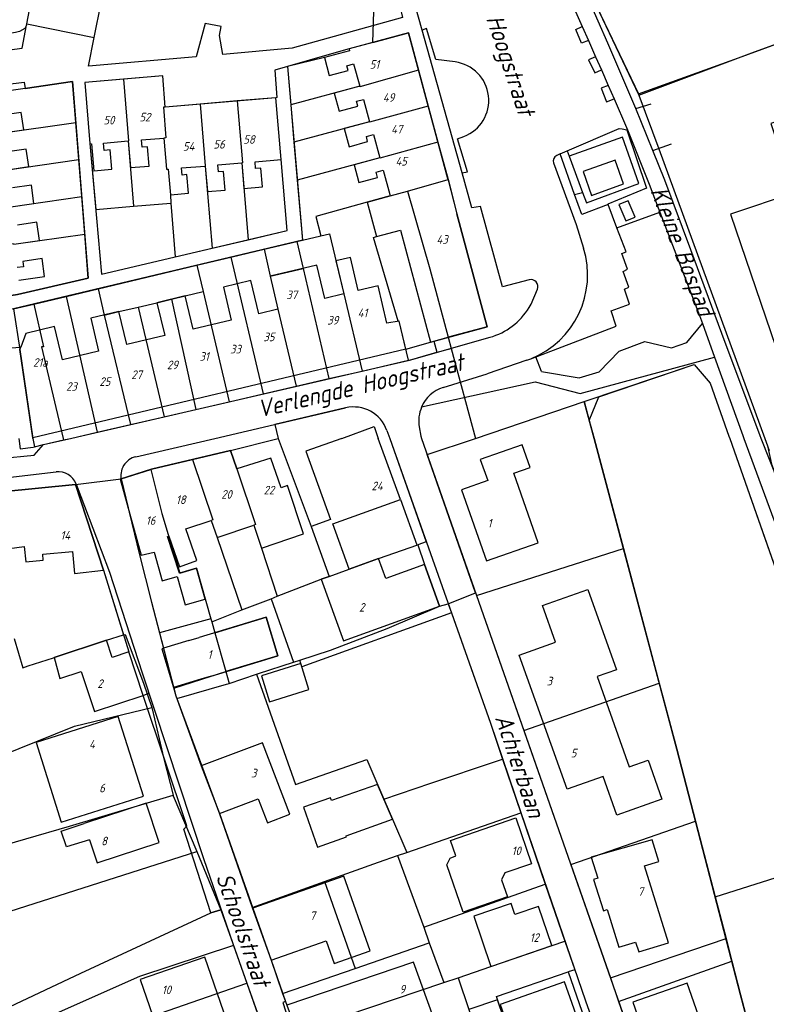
# Model space of a CAD drawing. Extents: x 124314 to 128016, y 450271 to 453716.
# Tile 23 of 40: x 125067 to 125175, y 450918 to 451061. Entities that reach past the tile are written whole.
import ezdxf
from ezdxf.enums import TextEntityAlignment as Align

# ---------------------------------------------------------------- set-up
doc = ezdxf.new("R2010")
doc.units = 0
doc.header["$MEASUREMENT"] = 0
for name, color, linetype in [('Default_113', 7, 'Continuous'), ('Default_117', 7, 'Continuous'), ('Default_21', 40, 'Continuous'), ('Default_4', 1, 'Continuous'), ('Default_48', 140, 'Continuous'), ('Default_6', 7, 'Continuous'), ('Default_80', 7, 'Continuous'), ('Default_99', 2, 'Continuous')]:
    doc.layers.add(name, color=color, linetype=linetype)
doc.styles.add('Style-ENGINEERING', font='isoct.shx', dxfattribs={"oblique": 15})

msp = doc.modelspace()

# ---------------------------------------------------------------- linework, layer by layer
at = {"layer": 'Default_21', "lineweight": -3, "flags": 128}
for points in [[(125172.81, 451101.16), (125151.16, 451094.86), (125151.26, 451094.49), (125148.79, 451093.79), (125145.83, 451092.88), (125147.82, 451073.45), (125148.48, 451067.97), (125149.57, 451065.03), (125156.68, 451050.08)], [(125118.09, 451057.56), (125118.23, 451062.05)], [(125156.68, 451050.08), (125171.2, 451055.34), (125185.88, 451060.7)], [(125118.09, 451057.56), (125123.26, 451058.96), (125124.73, 451053.52)], [(125118.09, 451057.56), (125114.62, 451056.62), (125111.76, 451055.83), (125105.67, 451054.09), (125106.15, 451048.48)], [(125124.73, 451053.52), (125116.19, 451051.13), (125116.17, 451051.19), (125106.15, 451048.48)], [(125124.73, 451053.52), (125126.14, 451048.29)], [(125074.91, 451045.93), (125074.43, 451051.9), (125067.54, 451050.85), (125062.78, 451050.2), (125053.85, 451048.92), (125054.65, 451043.29)], [(125081.84, 451052.22), (125076.23, 451051.75), (125076.97, 451042.89), (125077.82, 451033.27), (125083.32, 451033.74)], [(125087.93, 451048.18), (125087.55, 451052.7), (125081.84, 451052.22)], [(125081.84, 451052.22), (125082.6, 451043.24), (125082.52, 451043.24), (125083.32, 451033.74)], [(125098.39, 451049.06), (125092.99, 451048.6)], [(125105.62, 451030.21), (125104.76, 451040.53), (125104, 451049.53), (125098.39, 451049.06)], [(125098.39, 451049.06), (125099.13, 451040.08), (125099.03, 451040.05), (125099.96, 451028.88)], [(125156.68, 451050.08), (125156.76, 451049.91)], [(125156.76, 451049.91), (125159.63, 451042.12)], [(125087.93, 451048.18), (125087.65, 451048.15), (125087.99, 451043.68), (125087.71, 451043.66), (125088.09, 451039.14), (125088.35, 451039.14), (125088.66, 451035.42), (125088.75, 451034.21)], [(125092.99, 451048.6), (125087.93, 451048.18)], [(125092.99, 451048.6), (125093.74, 451039.63), (125093.72, 451039.6), (125094.73, 451027.65)], [(125106.15, 451048.48), (125106.62, 451043.06)], [(125126.14, 451048.29), (125117.62, 451045.97), (125117.61, 451046.04), (125106.62, 451043.06)], [(125126.14, 451048.29), (125127.55, 451043.07)], [(125054.65, 451043.29), (125063.61, 451044.58), (125063.63, 451044.32), (125074.91, 451045.93)], [(125075.35, 451040.55), (125074.91, 451045.93)], [(125106.62, 451043.06), (125107.09, 451037.55)], [(125127.55, 451043.07), (125119.1, 451040.73), (125119.08, 451040.79), (125107.09, 451037.55)], [(125127.55, 451043.07), (125129.02, 451037.62)], [(125159.63, 451042.12), (125175.03, 451000)], [(125055.42, 451037.92), (125064.35, 451039.08), (125064.37, 451038.97), (125075.35, 451040.55)], [(125075.78, 451035.17), (125075.35, 451040.55)], [(125107.09, 451037.55), (125107.85, 451028.82)], [(125123.13, 451035.96), (125129.02, 451037.62)], [(125129.02, 451037.62), (125130.29, 451032.66), (125134.72, 451016.24), (125129.03, 451014.7)], [(125056.2, 451032.52), (125065.11, 451033.75), (125065.13, 451033.64), (125075.78, 451035.17)], [(125076.22, 451029.71), (125075.78, 451035.17)], [(125117.27, 451034.34), (125120.61, 451035.25), (125123.13, 451035.96)], [(125123.13, 451035.96), (125126.35, 451024.63), (125129.03, 451014.7)], [(125083.32, 451033.74), (125088.75, 451034.21)], [(125088.75, 451034.21), (125089.34, 451026.39), (125094.73, 451027.65)], [(125117.27, 451034.34), (125109.82, 451032.24), (125110.53, 451029.45)], [(125117.27, 451034.34), (125118.61, 451029.36)], [(125056.97, 451027.14), (125065.88, 451028.34), (125065.9, 451028.23), (125076.22, 451029.71)], [(125076.74, 451023.31), (125076.22, 451029.71)], [(125099.96, 451028.88), (125105.62, 451030.21)], [(125107.85, 451028.82), (125110.53, 451029.45)], [(125110.53, 451029.45), (125111.77, 451029.75), (125113.85, 451021.01), (125116.51, 451009.79)], [(125123.27, 451011.36), (125121.91, 451017.06), (125121.76, 451017.03), (125118.16, 451029.23), (125118.61, 451029.36)], [(125118.61, 451029.36), (125122.08, 451030.29), (125126.47, 451014.01), (125126.95, 451014.14)], [(125094.73, 451027.65), (125099.96, 451028.88)], [(125097.45, 451026.34), (125102.29, 451027.49)], [(125102.29, 451027.49), (125107.02, 451028.62)], [(125102.29, 451027.49), (125103.17, 451023.57)], [(125107.02, 451028.62), (125107.85, 451028.82)], [(125107.02, 451028.62), (125107.94, 451024.7)], [(125056.97, 451027.14), (125057.77, 451021.53), (125058.08, 451019.63), (125066.47, 451020.94), (125076.74, 451023.31)], [(125092.53, 451025.17), (125097.45, 451026.34)], [(125097.45, 451026.34), (125102.16, 451006.47)], [(125078.15, 451021.74), (125092.53, 451025.17)], [(125092.53, 451025.17), (125093.44, 451021.33)], [(125103.17, 451023.57), (125107.94, 451024.7)], [(125107.94, 451024.7), (125111.71, 451008.68)], [(125103.17, 451023.57), (125104.3, 451018.8), (125106.92, 451007.57)], [(125073.51, 451020.63), (125078.15, 451021.74)], [(125078.15, 451021.74), (125079.06, 451017.93)], [(125068.81, 451019.51), (125073.51, 451020.63)], [(125073.51, 451020.63), (125078.03, 451000.88)], [(125088.81, 451020.23), (125090.81, 451020.71), (125093.44, 451021.33)], [(125093.44, 451021.33), (125097.23, 451005.33)], [(125065.85, 451018.81), (125068.81, 451019.51)], [(125068.81, 451019.51), (125070.25, 451013.3), (125069.95, 451013.3), (125073.08, 451000)], [(125079.06, 451017.93), (125081.18, 451018.43), (125084, 451019.09)], [(125084, 451019.09), (125086.71, 451019.73), (125088.81, 451020.23)], [(125084, 451019.09), (125087.75, 451003.13)], [(125088.81, 451020.23), (125092.38, 451004.2)], [(125065.85, 451018.81), (125066.79, 451012.9), (125068.68, 451000)], [(125079.06, 451017.93), (125082.88, 451002)], [(125126.95, 451014.14), (125129.03, 451014.7)], [(125129.03, 451014.7), (125129.48, 451013.06)], [(125126.95, 451014.14), (125127.38, 451012.52)], [(125123.27, 451011.36), (125123.4, 451011.39), (125127.38, 451012.52)], [(125127.38, 451012.52), (125129.48, 451013.06)], [(125129.48, 451013.06), (125133, 451000)], [(125116.51, 451009.79), (125123.27, 451011.36)], [(125149.54, 451002.58), (125150.91, 451006.05), (125164.8, 451010.76), (125167.1, 451008.02), (125169.83, 451000.31)], [(125111.71, 451008.68), (125116.51, 451009.79)], [(125102.16, 451006.47), (125106.92, 451007.57)], [(125106.92, 451007.57), (125111.71, 451008.68)], [(125097.23, 451005.33), (125102.16, 451006.47)], [(125092.38, 451004.2), (125097.23, 451005.33)], [(125133, 451000), (125148.81, 451005.34), (125149.54, 451002.58)], [(125082.88, 451002), (125087.75, 451003.13)], [(125087.75, 451003.13), (125092.38, 451004.2)], [(125114.12, 451004.44), (125103.83, 451002.03), (125104.34, 451000)], [(125078.03, 451000.88), (125082.88, 451002)], [(125149.54, 451002.58), (125150.23, 451000)], [(125074.13, 451000), (125075.19, 451000.23), (125078.03, 451000.88)], [(125120.14, 451001.15), (125120.54, 451000)], [(125169.83, 451000.31), (125169.94, 451000)], [(125066.63, 451000), (125066.84, 450998.47), (125068.74, 450998.71), (125068.91, 450998.75)], [(125068.68, 451000), (125068.91, 450998.75)], [(125068.91, 450998.75), (125070.22, 450999.09), (125073.13, 450999.77)], [(125073.08, 451000), (125073.13, 450999.77)], [(125073.13, 450999.77), (125074.13, 451000)], [(125097.39, 450998.23), (125104.34, 451000)], [(125104.34, 451000), (125109.13, 450987.19), (125111.75, 450979.92)], [(125120.54, 451000), (125125.85, 450984.96), (125124.6, 450984.52)], [(125133.02, 450977.54), (125125.99, 450997.63), (125133, 451000)], [(125150.23, 451000), (125154.5, 450983.96)], [(125169.94, 451000), (125190.81, 450940.62)], [(125175.03, 451000), (125175.44, 450998.89), (125176.01, 450996.25), (125177.05, 450993.61)], [(125091.88, 450996.92), (125097.39, 450998.23)], [(125097.39, 450998.23), (125098.32, 450995.55), (125101.03, 450987.45), (125100.77, 450987.37), (125101.92, 450984.04), (125104.2, 450977.03)], [(125085.82, 450995.48), (125085.93, 450995.51), (125091.88, 450996.92)], [(125091.88, 450996.92), (125094.82, 450988.13), (125094.6, 450988.05), (125095.45, 450985.6), (125099.06, 450975.04)], [(125081.49, 450994.12), (125085.82, 450995.48)], [(125085.82, 450995.48), (125087.44, 450989.07), (125090.05, 450980.41), (125092.48, 450981.1), (125094.56, 450973.74)], [(125063.96, 450992.21), (125064.12, 450992.22), (125074.87, 450993.27)], [(125074.87, 450993.27), (125081.49, 450994.12)], [(125074.87, 450993.27), (125078.95, 450980.84), (125081.87, 450971.43)], [(125081.49, 450994.12), (125084.18, 450983.07), (125085.93, 450976.18), (125087.08, 450971.71)], [(125111.75, 450979.92), (125114.66, 450980.98), (125118.93, 450982.52), (125124.6, 450984.52)], [(125124.6, 450984.52), (125125.61, 450981.65), (125127.79, 450975.59)], [(125133.16, 450977.16), (125154.5, 450983.96)], [(125154.5, 450983.96), (125159.7, 450964.41)], [(125104.2, 450977.03), (125110.59, 450979.51), (125111.75, 450979.92)], [(125129.04, 450975.94), (125133.02, 450977.54)], [(125133.02, 450977.54), (125133.16, 450977.16)], [(125099.06, 450975.04), (125103.29, 450976.68)], [(125103.29, 450976.68), (125104.2, 450977.03)], [(125103.29, 450976.68), (125106.55, 450967.44)], [(125127.79, 450975.59), (125129.04, 450975.94)], [(125129.04, 450975.94), (125129.51, 450974.62)], [(125133.16, 450977.16), (125140.03, 450957.54)], [(125094.67, 450973.34), (125099.06, 450975.04)], [(125107.49, 450967.75), (125111.95, 450969.2), (125120.16, 450972.36), (125127.79, 450975.59)], [(125129.51, 450974.62), (125107.78, 450966.78)], [(125129.51, 450974.62), (125135.16, 450958.6), (125136.94, 450953.34)], [(125094.56, 450973.74), (125087.08, 450971.71)], [(125094.56, 450973.74), (125094.67, 450973.34)], [(125094.67, 450973.34), (125095.12, 450971.73)], [(125095.12, 450971.73), (125102.6, 450974), (125104.3, 450968.38), (125096.71, 450966.08)], [(125087.08, 450971.71), (125089.15, 450963.69)], [(125095.12, 450971.73), (125096.71, 450966.08)], [(125065.95, 450970.9), (125067.22, 450966.65)], [(125071.76, 450968.13), (125079.38, 450970.63), (125081.87, 450971.43)], [(125081.87, 450971.43), (125082.07, 450971.5), (125084.76, 450964.41), (125085.95, 450960.87)], [(125068.02, 450966.91), (125071.69, 450968.07)], [(125071.69, 450968.07), (125071.76, 450968.13)], [(125101.17, 450965.69), (125101.47, 450965.79), (125106.55, 450967.44)], [(125106.55, 450967.44), (125107.49, 450967.75)], [(125107.78, 450966.78), (125107.49, 450967.75)], [(125067.22, 450966.65), (125068.02, 450966.91)], [(125089.15, 450963.69), (125094.57, 450965.42), (125096.71, 450966.08)], [(125096.71, 450966.08), (125097.2, 450964.36)], [(125097.2, 450964.36), (125101.17, 450965.69)], [(125101.17, 450965.69), (125106.84, 450949.66), (125117.21, 450953.32), (125119.69, 450947.55)], [(125089.15, 450963.69), (125089.44, 450962.58), (125089.6, 450962.15)], [(125089.6, 450962.15), (125096.83, 450964.24), (125097.2, 450964.36)], [(125140.03, 450957.54), (125159.7, 450964.41)], [(125159.7, 450964.41), (125162.26, 450954.8), (125164.97, 450944.33)], [(125089.6, 450962.15), (125095.79, 450945.42), (125100.57, 450931.8)], [(125063.89, 450953.77), (125074.71, 450958.15), (125085.95, 450960.87)], [(125085.95, 450960.87), (125086.02, 450960.66), (125087.7, 450953.4), (125089.06, 450948.11)], [(125140.03, 450957.54), (125146.78, 450938.26), (125146.85, 450938.05)], [(125119.69, 450947.55), (125126.53, 450949.84), (125136.05, 450953.04), (125136.94, 450953.34)], [(125136.94, 450953.34), (125139.57, 450945.55)], [(125061.25, 450939.9), (125074.02, 450943.61), (125089.06, 450948.11)], [(125089.06, 450948.11), (125089.08, 450948.04), (125092.5, 450939.92)], [(125119.69, 450947.55), (125120.95, 450944.6), (125123.02, 450939.78)], [(125123.02, 450939.78), (125139.57, 450945.55)], [(125139.57, 450945.55), (125143.14, 450935.17)], [(125146.85, 450938.05), (125164.97, 450944.33)], [(125164.97, 450944.33), (125167.83, 450933.34)], [(125167.83, 450933.34), (125180.54, 450937.33), (125190.81, 450940.62)], [(125064.15, 450930.85), (125092.5, 450939.92)], [(125092.5, 450939.92), (125095.98, 450931.44)], [(125111.04, 450935.54), (125118.91, 450938.35), (125121.68, 450939.32)], [(125121.68, 450939.32), (125123.02, 450939.78)], [(125121.68, 450939.32), (125125.48, 450928.9)], [(125146.85, 450938.05), (125152.62, 450921.53)], [(125100.57, 450931.8), (125111.04, 450935.54)], [(125111.04, 450935.54), (125115.5, 450922.91)], [(125125.48, 450928.9), (125143.14, 450935.17)], [(125143.14, 450935.17), (125145.99, 450926.89)], [(125167.83, 450933.34), (125169.41, 450927.25)], [(125100.57, 450931.8), (125103.29, 450924.12), (125104.98, 450919.25)], [(125062.26, 450916.21), (125063.6, 450916.56), (125075.67, 450922.23), (125094.56, 450930.99), (125095.98, 450931.44)], [(125095.98, 450931.44), (125097.73, 450926.52), (125097.82, 450926.25)], [(125125.48, 450928.9), (125126.29, 450926.66)], [(125152.62, 450921.53), (125169.41, 450927.25)], [(125169.41, 450927.25), (125170.26, 450923.96)], [(125097.82, 450926.25), (125084.18, 450921.76), (125071.63, 450916.15), (125072.9, 450912.53)], [(125097.82, 450926.25), (125099.76, 450920.78)], [(125115.5, 450922.91), (125126.29, 450926.66)], [(125126.29, 450926.66), (125128.4, 450920.86)], [(125130.47, 450921.57), (125135.24, 450923.22), (125145.99, 450926.89)], [(125145.99, 450926.89), (125147.42, 450922.72), (125146.47, 450922.4)], [(125153.8, 450918.12), (125170.26, 450923.96)], [(125170.26, 450923.96), (125171.52, 450919.08), (125173.36, 450912.12)], [(125104.98, 450919.25), (125115.5, 450922.91)], [(125128.4, 450920.86), (125130.47, 450921.57)], [(125130.47, 450921.57), (125132.01, 450916.94), (125133.86, 450911.5)], [(125136.03, 450912.24), (125138.05, 450912.92), (125136.03, 450918.86), (125146.47, 450922.4)], [(125146.47, 450922.4), (125150.48, 450910.86)], [(125152.62, 450921.53), (125153.8, 450918.12)], [(125072.9, 450912.53), (125078.82, 450914.92), (125079.3, 450913.67), (125099.76, 450920.78)], [(125099.76, 450920.78), (125102.08, 450914.25)], [(125107.04, 450913.64), (125128.4, 450920.86)], [(125104.98, 450919.25), (125105.38, 450918.1), (125105.59, 450917.59), (125107.04, 450913.64)], [(125153.8, 450918.12), (125157.76, 450906.78)]]:
    msp.add_lwpolyline(points, dxfattribs=at)
at = {"layer": 'Default_21', "lineweight": -3}
msp.add_ellipse((125115.29, 450999.43), major_axis=(4.84, 1.71), ratio=1, start_param=0, end_param=1.459965, dxfattribs=at)
at = {"layer": 'Default_4', "lineweight": -3, "flags": 128}
for points in [[(125129, 451037.73), (125123.26, 451058.96), (125114.62, 451056.62), (125114.67, 451056.34), (125111.04, 451055.36)], [(125111.04, 451055.36), (125111.74, 451052.76), (125114.48, 451053.5), (125114.29, 451054.19), (125115.28, 451054.46), (125116.17, 451051.19), (125112.47, 451050.19), (125113.19, 451047.56), (125115.89, 451048.29), (125115.73, 451049.03), (125116.74, 451049.27), (125117.61, 451046.04), (125113.92, 451045.04), (125114.63, 451042.41), (125117.33, 451043.15), (125117.17, 451043.91), (125118.16, 451044.18), (125119.08, 451040.79), (125115.37, 451039.79), (125116.07, 451037.21), (125118.77, 451037.95), (125118.56, 451038.72), (125119.6, 451039), (125120.56, 451035.44)], [(125104, 451049.53), (125087.93, 451048.18), (125087.55, 451052.7), (125076.23, 451051.75), (125076.97, 451042.89)], [(125104.15, 451049.54), (125104, 451049.53)], [(125104.76, 451040.53), (125104, 451049.53)], [(125196.31, 451019.95), (125186.34, 451049.32), (125175.9, 451045.77), (125179.31, 451035.71), (125170.08, 451032.58), (125176.64, 451013.27), (125196.31, 451019.95)], [(125063.63, 451044.32), (125067.35, 451044.85), (125066.99, 451047.4), (125064.26, 451047.01)], [(125076.97, 451042.89), (125077.2, 451042.84), (125077.53, 451038.92), (125080.17, 451039.14), (125079.93, 451041.93), (125079.04, 451041.86), (125078.95, 451042.94), (125082.52, 451043.24), (125082.85, 451039.37), (125085.57, 451039.59), (125085.33, 451042.41), (125084.56, 451042.35), (125084.48, 451043.39), (125087.71, 451043.66), (125088.09, 451039.14), (125088.35, 451039.14), (125088.66, 451035.42), (125091.29, 451035.65), (125091.06, 451038.36), (125090.38, 451038.28), (125090.29, 451039.32), (125093.72, 451039.6), (125094.04, 451035.89), (125096.62, 451036.1), (125096.4, 451038.78), (125095.64, 451038.75), (125095.55, 451039.76), (125099.03, 451040.05), (125099.34, 451036.34), (125102.03, 451036.57), (125101.8, 451039.3), (125101.01, 451039.23), (125101, 451040.21), (125104.76, 451040.53)], [(125064.37, 451038.97), (125068.1, 451039.51), (125067.73, 451042.06), (125064.99, 451041.67)], [(125129, 451037.73), (125130.29, 451032.66)], [(125065.13, 451033.64), (125068.84, 451034.17), (125068.46, 451036.83), (125065.73, 451036.43)], [(125120.61, 451035.25), (125117.27, 451034.34), (125118.61, 451029.36), (125122.08, 451030.29), (125126.47, 451014.01)], [(125120.56, 451035.44), (125120.61, 451035.25)], [(125126.47, 451014.01), (125134.72, 451016.24), (125130.29, 451032.66)], [(125065.9, 451028.23), (125069.65, 451028.77), (125069.27, 451031.43), (125066.44, 451031.02)], [(125066.65, 451022.99), (125070.38, 451023.52), (125070.01, 451026.13), (125067.21, 451025.73), (125067.32, 451024.96), (125066.38, 451024.83)], [(125122.88, 451012.99), (125121.91, 451017.06), (125120.14, 451016.75), (125118.84, 451022.19), (125115.96, 451021.51), (125114.82, 451026.3), (125112.71, 451025.8), (125113.85, 451021.01), (125111.11, 451020.35), (125109.96, 451025.18), (125103.17, 451023.57), (125104.3, 451018.8), (125101.51, 451018.13), (125100.37, 451022.93), (125096.36, 451021.98), (125097.5, 451017.19), (125091.96, 451015.87), (125090.81, 451020.71), (125086.71, 451019.73), (125087.85, 451014.96), (125082.32, 451013.64), (125081.18, 451018.43), (125077.09, 451017.46), (125078.23, 451012.69), (125072.98, 451011.44), (125071.83, 451016.25), (125067.68, 451015.26), (125066.93, 451013.28)], [(125068.67, 451000.08), (125066.79, 451012.9), (125066.93, 451013.28)], [(125122.88, 451012.99), (125068.67, 451000.08)], [(125113.56, 451000), (125118.27, 451001.7), (125118.88, 451000)], [(125068.68, 451000), (125068.67, 451000.08)], [(125113.56, 451000), (125108.36, 450998.12), (125111.94, 450988.2), (125109.13, 450987.19), (125111.75, 450979.92), (125110.59, 450979.51), (125113.81, 450970.55), (125127.79, 450975.59), (125125.61, 450981.65), (125119.98, 450979.62), (125118.93, 450982.52), (125114.66, 450980.98), (125112.29, 450987.56), (125122.09, 450991.1), (125118.88, 451000)], [(125140.96, 450995.78), (125139.8, 450999.08), (125133.69, 450996.94), (125134.77, 450993.85), (125130.96, 450992.51), (125134.59, 450982.18), (125142.13, 450984.82), (125138.58, 450994.94), (125140.96, 450995.78)], [(125090.93, 450986.83), (125094.6, 450988.05), (125095.45, 450985.6), (125100.77, 450987.37), (125101.92, 450984.04), (125107.99, 450986.1), (125105.7, 450993.16), (125104.77, 450992.81), (125103.24, 450997.12), (125098.32, 450995.55), (125097.39, 450998.23), (125085.93, 450995.51), (125081.37, 450994.08), (125084.4, 450983.02), (125086.31, 450983.47), (125087.45, 450979.28), (125089.66, 450979.92), (125090.82, 450975.78), (125093.74, 450976.63), (125092.48, 450981.1), (125089.97, 450980.39), (125088.25, 450985.73), (125088.44, 450985.79)], [(125078.95, 450980.84), (125074.87, 450993.27), (125064.12, 450992.22), (125052.01, 450991.31), (125053.19, 450983.22), (125053.42, 450983.23), (125053.86, 450980.36), (125054.26, 450980.43), (125054.42, 450979.42), (125057.84, 450979.78), (125057.8, 450980.68), (125059.75, 450980.93), (125059.61, 450983.16), (125063.08, 450983.46), (125062.96, 450984.85), (125065.1, 450985.17), (125065.31, 450983.99), (125067.44, 450984.27), (125067.68, 450982.02), (125070.2, 450982.31), (125070.13, 450983.15), (125074.42, 450983.53), (125074.72, 450980.37), (125078.95, 450980.84)], [(125088.44, 450985.79), (125089.98, 450981.34), (125092.53, 450982.22), (125090.93, 450986.83)], [(125160.1, 450947.52), (125153.55, 450945.19), (125151.54, 450950.85), (125146.3, 450948.98), (125139.37, 450968.49), (125144.65, 450970.37), (125142.75, 450975.7), (125149.33, 450978.03), (125153.48, 450966.35), (125150.66, 450965.35), (125155.32, 450952.23), (125158.08, 450953.21), (125160.1, 450947.52)], [(125104.3, 450968.38), (125102.6, 450974), (125092.87, 450971.05)], [(125084.73, 450962.59), (125082.64, 450968.95), (125080.19, 450968.15), (125079.38, 450970.63), (125071.76, 450968.13), (125072.61, 450965.07), (125075.72, 450966.09), (125077.63, 450960.26), (125084.73, 450962.59)], [(125091.36, 450970.59), (125087.66, 450969.47)], [(125091.36, 450970.59), (125092.87, 450971.05)], [(125087.66, 450969.47), (125087.4, 450969.39), (125089.12, 450963.77)], [(125094.57, 450965.42), (125104.3, 450968.38)], [(125108.8, 450963.46), (125107.64, 450967.26), (125101.89, 450965.49), (125103.05, 450961.69), (125108.8, 450963.46)], [(125093.07, 450964.97), (125089.12, 450963.77)], [(125094.57, 450965.42), (125093.07, 450964.97)], [(125069.15, 450955.75), (125072.81, 450944.21), (125084.75, 450947.99), (125081.1, 450959.53), (125069.15, 450955.75)], [(125106.01, 450945.33), (125102.05, 450955.74), (125093.16, 450952.36), (125095.79, 450945.45), (125101.43, 450947.6), (125102.76, 450944.1), (125106.01, 450945.33)], [(125120.95, 450944.6), (125118.77, 450949.68), (125112.07, 450947.32), (125111.93, 450947.74), (125108, 450946.35), (125110.05, 450940.56), (125114.26, 450942.05), (125114.2, 450942.22), (125120.95, 450944.6)], [(125087.04, 450941.25), (125085.16, 450946.95), (125076.14, 450943.97)], [(125141.16, 450938.14), (125137.25, 450936.8), (125136.76, 450935.8), (125137.63, 450933.32), (125131.21, 450931.12), (125128.84, 450937.99), (125129.31, 450938.97), (125130.16, 450939.27), (125129.38, 450941.54), (125138.87, 450944.82), (125141.16, 450938.14)], [(125076.92, 450941.61), (125073.56, 450940.61), (125072.81, 450942.87), (125076.14, 450943.97)], [(125076.92, 450941.61), (125078.02, 450938.27), (125087.04, 450941.25)], [(125159.66, 450938.48), (125158.69, 450941.62), (125149.81, 450939.12), (125150.77, 450936.04), (125150.17, 450935.86), (125151.59, 450931.3), (125152.14, 450931.47), (125153.85, 450926.01), (125156.27, 450926.76), (125156.72, 450925.31), (125161.05, 450926.66), (125157.58, 450937.84), (125159.66, 450938.48)], [(125117.68, 450925.48), (125113.85, 450936.34), (125100.63, 450931.68), (125103.29, 450924.12), (125111.28, 450926.94), (125112.45, 450923.64), (125117.68, 450925.48)], [(125144.11, 450926.25), (125142.17, 450931.93), (125138.73, 450930.76), (125138.18, 450932.37), (125132.75, 450930.51), (125135.24, 450923.22), (125144.11, 450926.25)], [(125097.29, 450914.05), (125093.66, 450924.56), (125084.27, 450921.31), (125087.89, 450910.81), (125097.29, 450914.05)], [(125128.17, 450912.28), (125123.99, 450923.85), (125105.59, 450917.59)], [(125148.18, 450914.67), (125145.95, 450920.97), (125136.59, 450917.65), (125138.82, 450911.35), (125148.18, 450914.67)], [(125167.05, 450911.36), (125163.75, 450920.76), (125155.87, 450917.99), (125159.18, 450908.59), (125167.05, 450911.36)], [(125138.05, 450912.92), (125136.21, 450918.36), (125132.01, 450916.94), (125133.86, 450911.5), (125138.05, 450912.92)]]:
    msp.add_lwpolyline(points, dxfattribs=at)
at = {"layer": 'Default_48', "lineweight": -3, "flags": 128}
for points in [[(125148.81, 451005.34), (125164.8, 451010.76), (125167.1, 451008.02), (125169.83, 451000.31), (125169.94, 451000)], [(125133, 451000), (125148.81, 451005.34)], [(125150.23, 451000), (125148.81, 451005.34)], [(125125.99, 450997.63), (125133, 451000), (125133, 451000)], [(125169.94, 451000), (125169.94, 451000), (125192.06, 450937.05), (125190.91, 450930.14), (125186.95, 450925.27), (125181.93, 450922.14), (125179.7, 450918.68), (125181.68, 450908.65), (125181, 450907.51), (125180.89, 450906.53), (125180.91, 450905.63), (125181.88, 450899.54), (125177.06, 450898.09), (125171.52, 450919.08), (125162.26, 450954.8), (125150.23, 451000), (125150.23, 451000)]]:
    msp.add_lwpolyline(points, dxfattribs=at)
at = {"layer": 'Default_6', "lineweight": -3, "flags": 128}
for points in [[(125154.52, 451037.01), (125153.28, 451040.47), (125148.63, 451038.79), (125149.88, 451035.33), (125154.52, 451037.01)], [(125156.18, 451032.17), (125155.2, 451034.56), (125153.85, 451034), (125154.83, 451031.62), (125156.18, 451032.17)]]:
    msp.add_lwpolyline(points, dxfattribs=at)
at = {"layer": 'Default_80', "lineweight": -3, "flags": 128}
for points in [[(125147.99, 451093.01), (125145.88, 451092.27), (125147.82, 451073.45), (125148.48, 451067.97), (125149.57, 451065.03), (125156.75, 451049.92), (125173.54, 451056.22), (125187, 451061.08)], [(125159.63, 451042.12), (125175.03, 451000)], [(125175.03, 451000), (125175.03, 451000), (125175.69, 450998.21)], [(125122.09, 450991.1), (125124.46, 450984.52)]]:
    msp.add_lwpolyline(points, dxfattribs=at)
at = {"layer": 'Default_99', "lineweight": -3, "flags": 128}
for points in [[(125119.48, 451098.74), (125119.91, 451098.73), (125118.5, 451070.73), (125119.82, 451070.75), (125122.07, 451062.63), (125122.41, 451061.18), (125106.37, 451056.74), (125096.31, 451055.82), (125095.82, 451058.57), (125096.05, 451059.88), (125093.74, 451060.34), (125092.43, 451055.49), (125076.76, 451054.11), (125077.6, 451058.3)], [(125125.23, 451059.35), (125120.45, 451076.42), (125120.6, 451079.53)], [(125156.31, 451047.96), (125152.24, 451057.47), (125149.44, 451063.93), (125147.76, 451067.99), (125147.3, 451070.11), (125146.66, 451075.58)], [(125067.79, 451060.26), (125068.77, 451065.4)], [(125077.6, 451058.3), (125078.6, 451063.35), (125068.77, 451065.4)], [(125147.53, 451062.08), (125148.51, 451059.88)], [(125021.57, 451052.49), (125026.86, 451053.52), (125027.42, 451051.46), (125067.12, 451056.74), (125067.76, 451060.09)], [(125067.76, 451060.09), (125067.5, 451059.62), (125066.74, 451059.18), (125066.14, 451059.01), (125040.56, 451055.05), (125039.84, 451055.32), (125039.43, 451055.8), (125039.29, 451056.3), (125039.29, 451056.52)], [(125067.76, 451060.09), (125067.79, 451060.26)], [(125067.79, 451060.26), (125077.6, 451058.3)], [(125130.04, 451054.73), (125127.23, 451055.11), (125125.88, 451059.58), (125125.23, 451059.35)], [(125131.05, 451038.6), (125125.23, 451059.35)], [(125149.4, 451057.85), (125148.42, 451057.46), (125147.57, 451059.44), (125148.51, 451059.88)], [(125148.51, 451059.88), (125149.4, 451057.85)], [(125149.4, 451057.85), (125150.45, 451055.5)], [(125111.04, 451055.36), (125105.67, 451054.09)], [(125150.45, 451055.5), (125149.44, 451055.03), (125150.33, 451053.15), (125151.29, 451053.6)], [(125150.45, 451055.5), (125151.29, 451053.6)], [(125105.67, 451054.09), (125107.85, 451028.82), (125064.03, 451018.38), (125064.82, 451013.09), (125066.93, 451013.28)], [(125105.67, 451054.09), (125103.83, 451053.56), (125104.15, 451049.54)], [(125151.29, 451053.6), (125152.3, 451051.32)], [(125053.94, 451048.93), (125054.12, 451049.37), (125054.32, 451049.77), (125055.09, 451050.27), (125067.41, 451051.77), (125067.54, 451050.85), (125074.43, 451051.9), (125076.74, 451023.31), (125066.47, 451020.94), (125058.08, 451019.63), (125057.87, 451021.55)], [(125152.3, 451051.32), (125151.27, 451050.91), (125152.06, 451048.94), (125153.15, 451049.35)], [(125152.3, 451051.32), (125153.15, 451049.35)], [(125153.15, 451049.35), (125154.95, 451045.19), (125155.09, 451044.84)], [(125156.31, 451047.96), (125158.53, 451048.62)], [(125158.76, 451041.88), (125156.31, 451047.96)], [(125146.34, 451041.82), (125153.89, 451045.08), (125154.33, 451045.01), (125154.97, 451044.87)], [(125154.97, 451044.87), (125157.85, 451036.36), (125152.25, 451034.07), (125152.28, 451033.99)], [(125154.97, 451044.87), (125155.09, 451044.84)], [(125155.09, 451044.84), (125158.24, 451036.95), (125159.8, 451032.9)], [(125131.05, 451038.6), (125131.84, 451038.76), (125130.41, 451043.54), (125131.32, 451043.89)], [(125148.57, 451035.77), (125149.12, 451034.25), (125156.72, 451037.04), (125154.34, 451043.81), (125146.63, 451041.03)], [(125076.97, 451042.89), (125078.64, 451023.88), (125105.62, 451030.21), (125104.76, 451040.53)], [(125145.31, 451041.37), (125146.34, 451041.82)], [(125146.34, 451041.82), (125146.63, 451041.03)], [(125158.76, 451041.88), (125161.49, 451042.83)], [(125174.52, 451000), (125174.37, 451000.38), (125168.81, 451015.27), (125164.27, 451027.4), (125160.52, 451037.54), (125158.76, 451041.88)], [(125145.31, 451041.37), (125144.82, 451041.15)], [(125147.41, 451035.46), (125145.31, 451041.37)], [(125146.63, 451041.03), (125148.57, 451035.77)], [(125144.35, 451040.05), (125147.63, 451031.09), (125148.7, 451027.67)], [(125140.79, 451023.05), (125136.91, 451022.04), (125133.71, 451033.73), (125132.47, 451033.54), (125131.05, 451038.6)], [(125147.41, 451035.46), (125148.57, 451035.77)], [(125152.28, 451033.99), (125148.43, 451032.56), (125147.41, 451035.46)], [(125153.55, 451030.63), (125152.28, 451033.99)], [(125153.55, 451030.63), (125159.8, 451032.9)], [(125159.8, 451032.9), (125165.43, 451018.26), (125165.99, 451016.71)], [(125141.02, 451011.57), (125153.43, 451016.3), (125152.7, 451018.52), (125155.4, 451019.49), (125154.66, 451021.71), (125155.3, 451021.98), (125154.46, 451024.27), (125155.1, 451024.62), (125154.29, 451026.89), (125154.88, 451027.14), (125153.55, 451030.63)], [(125140.79, 451019.03), (125141.07, 451019.49), (125141.99, 451021.68)], [(125142.6, 451009.71), (125148.08, 451008.78), (125150.96, 451009.68), (125153.9, 451012.7), (125157.63, 451014.08), (125161.48, 451013.17), (125163.73, 451013.92), (125165.99, 451016.71)], [(125165.99, 451016.71), (125167.75, 451011.82)], [(125074.13, 451000), (125075.19, 451000.22), (125123.4, 451011.39), (125135.11, 451014.7)], [(125122.88, 451012.99), (125126.47, 451014.01)], [(125125.17, 451004.56), (125141.66, 451008.22), (125148.22, 451006.54), (125167.75, 451011.82)], [(125142.6, 451009.71), (125141.78, 451011.85)], [(125167.75, 451011.82), (125171.85, 451000.4), (125172, 451000)], [(125140.45, 451011.35), (125134.72, 451009.39)], [(125140.45, 451011.35), (125140.74, 451011.46), (125141.02, 451011.57)], [(125128.28, 451007.4), (125134.72, 451009.39)], [(125095.1, 451000), (125114.12, 451004.44)], [(125120.14, 451001.15), (125120.54, 451000)], [(125124.82, 451001.67), (125125.05, 451000.31), (125125.16, 451000)], [(125054.44, 450997.5), (125062.34, 450997.86), (125063.81, 450997.06), (125068.85, 450997.54), (125070.22, 450999.09), (125074.13, 451000), (125074.13, 451000)], [(125083.66, 450997.33), (125095.1, 451000), (125095.1, 451000)], [(125120.54, 451000), (125135.16, 450958.6), (125139.57, 450945.58), (125148.98, 450918.2), (125160.74, 450885.19), (125123.31, 450869.74)], [(125125.16, 451000), (125125.16, 451000), (125146.78, 450938.26), (125163.71, 450889.74)], [(125172, 451000), (125172, 451000), (125178.68, 450981.87), (125179.14, 450978.63), (125181.65, 450974.3), (125184.04, 450967.51), (125194.87, 450937.16), (125192.75, 450930.42), (125190.49, 450922.8), (125188.16, 450913.9), (125186.75, 450913.38), (125186.65, 450911.32), (125187.97, 450911.2), (125187.28, 450906.29), (125186.99, 450901.99)], [(125196.3, 450942.5), (125192.78, 450952.54), (125187.36, 450964.66), (125177.05, 450993.61), (125174.52, 451000), (125174.52, 451000)], [(125013.46, 450982.31), (125024.12, 450986.2), (125033.77, 450988.96), (125040.15, 450990.49), (125048.42, 450992.33), (125048.62, 450991.47), (125051.98, 450991.7), (125051.84, 450992.76), (125072.05, 450995.11)], [(125074.96, 450993.34), (125079.83, 450980.54), (125084.57, 450965.91), (125093.5, 450938.9), (125097.73, 450926.52), (125103.71, 450909.65), (125113.87, 450879.27), (125116.36, 450871.48)], [(125081.54, 450993.89), (125084.18, 450983.07), (125085.93, 450976.18), (125087.66, 450969.47)], [(125078.95, 450980.84), (125082.64, 450968.95)], [(125089.12, 450963.77), (125089.44, 450962.58), (125093.16, 450952.36)], [(125095.98, 450931.44), (125094.56, 450930.99), (125090.6, 450943.16), (125091.07, 450943.66), (125084.73, 450962.59), (125085.54, 450962.93)], [(125095.79, 450945.45), (125100.63, 450931.68)], [(125103.29, 450924.12), (125105.38, 450918.1), (125105.02, 450917.98), (125108.96, 450905.58), (125121.63, 450870.49)]]:
    msp.add_lwpolyline(points, dxfattribs=at)
at = {"layer": 'Default_99', "lineweight": -3}
for centre, major_axis, end_param in [((125129.29, 451049.15), (2.03, -5.26), 2.638536), ((125145.18, 451040.35), (-0.359, 0.8), 1.498937), ((125136.19, 451023.75), (4.83, -12.18), 1.49659), ((125141.05, 451022.07), (0.939, -0.394), 2.225907), ((125132.44, 451024.08), (2.66, -9.39), 0.749525), ((125129.89, 451002.52), (-1.61, 4.88), 0.844748), ((125115.29, 450999.43), (4.84, 1.71), 1.459965), ((125129.9, 451002.52), (-4.73, 2.03), 0.573195), ((125084.3, 450994.56), (-0.65, 2.77), 1.580629), ((125072.37, 450992.36), (2.59, 0.98), 1.324285)]:
    msp.add_ellipse(centre, major_axis=major_axis, ratio=1, start_param=0, end_param=end_param, dxfattribs=at)

# ---------------------------------------------------------------- texts
at = {"layer": 'Default_113', "lineweight": -3, "style": 'Style-ENGINEERING', "oblique": 15}
for s, p in [('51', (125118.32, 451054.38)), ('49', (125120.37, 451049.56)), ('50', (125079.73, 451046.27)), ('52', (125084.96, 451046.71)), ('47', (125121.55, 451044.95)), ('56', (125095.74, 451042.76)), ('58', (125100.09, 451043.46)), ('54', (125091.32, 451042.46)), ('45', (125122.2, 451040.29)), ('43', (125128.15, 451028.92)), ('37', (125106.29, 451020.87)), ('41', (125116.58, 451018.24)), ('39', (125112.26, 451017.17)), ('35', (125102.98, 451014.75)), ('33', (125098.13, 451012.97)), ('31', (125093.57, 451011.91)), ('21a', (125069.77, 451011.03)), ('29', (125088.96, 451010.68)), ('25', (125079.14, 451008.25)), ('27', (125083.76, 451009.26)), ('23', (125074.29, 451007.54)), ('22', (125102.98, 450992.47)), ('24', (125118.71, 450993.08)), ('18', (125090.18, 450991.08)), ('20', (125096.82, 450991.85)), ('16', (125085.79, 450988.05)), ('1', (125135.04, 450987.66)), ('14', (125073.39, 450985.89)), ('2', (125116.47, 450975.43)), ('1', (125094.35, 450968.55)), ('2', (125078.44, 450964.33)), ('3', (125143.75, 450964.71)), ('4', (125077.27, 450955.53)), ('5', (125147.26, 450954.24)), ('3', (125100.79, 450951.33)), ('6', (125078.73, 450949.15)), ('8', (125079.03, 450941.45)), ('10', (125138.92, 450940.02)), ('7', (125156.98, 450934.1)), ('7', (125109.32, 450930.59)), ('12', (125141.54, 450927.4)), ('10', (125088.09, 450919.81)), ('9', (125122.36, 450919.9))]:
    msp.add_text(s, height=1.25, dxfattribs=at).set_placement(p, align=Align.MIDDLE_CENTER)
at = {"layer": 'Default_117', "lineweight": -3, "style": 'Style-ENGINEERING', "oblique": 15}
for s, rotation, p in [('Verlengde Hoogstraat', 288.4893, (125135.64, 451061.62)), ('Kleine Bospad', 291.0457, (125163.08, 451027.24)), ('Verlengde Hoogstraat', 13.0633, (125116.26, 451007.69)), ('Achterbaan', 288.7249, (125139.47, 450952.41)), ('Schoolstraat', 289.3225, (125099.27, 450928.57))]:
    msp.add_text(s, height=2.5, rotation=rotation, dxfattribs=at).set_placement(p, align=Align.MIDDLE_CENTER)

doc.saveas('drawing.dxf')
